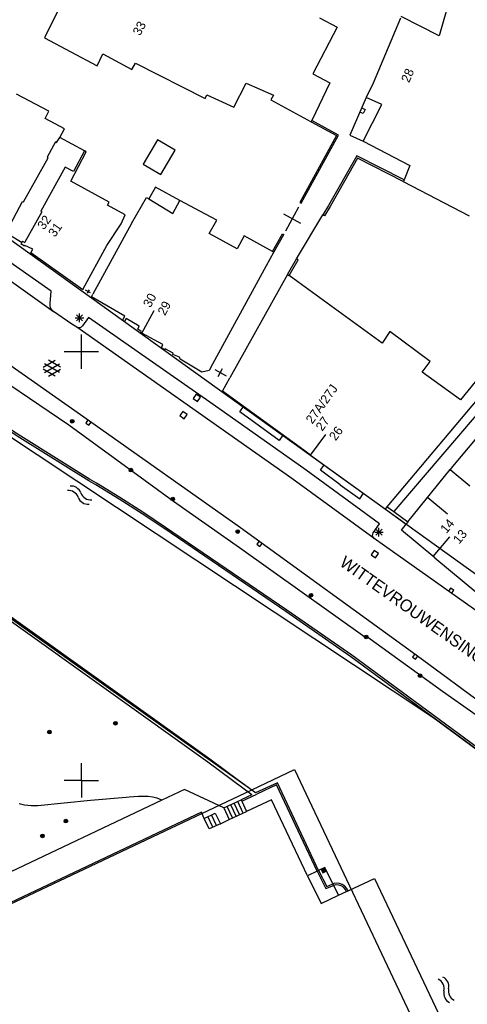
# Model space of a CAD drawing. Header units: millimetres. Extents: x 135944 to 142000, y 454200 to 456692.
# Tile 131 of 153: x 137193 to 137245, y 456174 to 456289. Entities that reach past the tile are written whole.
import ezdxf
from ezdxf.enums import TextEntityAlignment as Align

# ---------------------------------------------------------------- set-up
doc = ezdxf.new("R2010")
doc.units = ezdxf.units.MM
for name, color, linetype in [('TotaalGBKN2013_Bistad', 251, 'Continuous'), ('TotaalGBKN2013X$0$Contouren', 251, 'Continuous'), ('TotaalGBKN2013X$0$Xref', 251, 'Continuous')]:
    doc.layers.add(name, color=color, linetype=linetype)
doc.styles.add('TotaalGBKN2013X$0$GBKN binnenstad 2009$0$Standard', font='txt')

# ---------------------------------------------------------------- blocks, each defined once
blk = doc.blocks.new('TotaalGBKN2013X$0$GBKN binnenstad 2009')
at = {"layer": 'TotaalGBKN2013_Bistad'}
for p, q in [((137243785, 456294109), (137241734, 456286826)), ((137197290, 456289788), (137195699, 456286558)), ((137227776, 456288903), (137229819, 456287817)), ((137237207, 456288852), (137234007, 456281287)), ((137241734, 456286826), (137237302, 456289076)), ((137229819, 456287817), (137226995, 456282376)), ((137195699, 456286558), (137201832, 456283301)), ((137201832, 456283301), (137202482, 456284703)), ((137202482, 456284703), (137205892, 456282874)), ((137205892, 456282874), (137206293, 456283635)), ((137206293, 456283635), (137214432, 456279492)), ((137226995, 456282376), (137228963, 456281319)), ((137217764, 456278499), (137219211, 456281298)), ((137219211, 456281298), (137222413, 456279902)), ((137228963, 456281319), (137226858, 456276952)), ((137234007, 456281287), (137233215, 456279619)), ((137196213, 456278019), (137192420, 456280001)), ((137214432, 456279492), (137214623, 456279911)), ((137214623, 456279911), (137217764, 456278499)), ((137222413, 456279902), (137222090, 456279337)), ((137222090, 456279337), (137226778, 456276787)), ((137233215, 456279619), (137231314, 456275224)), ((137235024, 456278803), (137233215, 456279619)), ((137195767, 456277182), (137196213, 456278019)), ((137232859, 456277737), (137232473, 456277903)), ((137232688, 456278399), (137233074, 456278233)), ((137232838, 456274510), (137235024, 456278803)), ((137233074, 456278233), (137232859, 456277737)), ((137198040, 456275977), (137195767, 456277182)), ((137226778, 456276787), (137226858, 456276952)), ((137226778, 456276787), (137229745, 456275173)), ((137229993, 456275246), (137226858, 456276952)), ((137197479, 456274959), (137198040, 456275977)), ((137196985, 456274436), (137196018, 456272677)), ((137196985, 456274436), (137197099, 456274381)), ((137197099, 456274381), (137197479, 456274959)), ((137200348, 456273407), (137197479, 456274959)), ((137208872, 456274679), (137207215, 456271832)), ((137210941, 456273488), (137208872, 456274679)), ((137229745, 456275173), (137225450, 456267385)), ((137225610, 456267297), (137229993, 456275246)), ((137231314, 456275224), (137232838, 456274510)), ((137232838, 456274510), (137238305, 456271706)), ((137198742, 456269863), (137200564, 456273290)), ((137200348, 456273407), (137199074, 456270997)), ((137200564, 456273290), (137200348, 456273407)), ((137209266, 456270647), (137210941, 456273488)), ((137196460, 456257040), (137174611, 456272381)), ((137193238, 456267455), (137196103, 456272577)), ((137196018, 456272677), (137196103, 456272577)), ((137232111, 456272835), (137228798, 456267040)), ((137232202, 456272531), (137228996, 456266924)), ((137237623, 456270025), (137232111, 456272835)), ((137237537, 456269813), (137232202, 456272531)), ((137198099, 456271485), (137195251, 456266362)), ((137199074, 456270997), (137198099, 456271485)), ((137207215, 456271832), (137209266, 456270647)), ((137238305, 456271706), (137237623, 456270025)), ((137203250, 456267416), (137198742, 456269863)), ((137237623, 456270025), (137237537, 456269813)), ((137237537, 456269813), (137245221, 456265840)), ((137208653, 456269150), (137207844, 456267806)), ((137211488, 456267625), (137208653, 456269150)), ((137191341, 456264116), (137193138, 456267510)), ((137193138, 456267510), (137193238, 456267455)), ((137203021, 456267054), (137203250, 456267416)), ((137205830, 456264914), (137207578, 456267947)), ((137207578, 456267947), (137207844, 456267806)), ((137207844, 456267806), (137210675, 456266112)), ((137210675, 456266112), (137211488, 456267625)), ((137214476, 456266018), (137211488, 456267625)), ((137225450, 456267385), (137225610, 456267297)), ((137195376, 456266302), (137193410, 456262754)), ((137195251, 456266362), (137195376, 456266302)), ((137205097, 456265958), (137203021, 456267054)), ((137223838, 456264083), (137225368, 456266859)), ((137228798, 456267040), (137228141, 456265935)), ((137228996, 456266924), (137228340, 456265818)), ((137204631, 456264905), (137205097, 456265958)), ((137215795, 456265308), (137214476, 456266018)), ((137214903, 456263748), (137215795, 456265308)), ((137225589, 456264928), (137223617, 456266014)), ((137225089, 456260804), (137228141, 456265935)), ((137228340, 456265818), (137228141, 456265935)), ((137205830, 456264914), (137201334, 456256673)), ((137202967, 456262360), (137204631, 456264905)), ((137193016, 456262707), (137191188, 456263829)), ((137193126, 456262867), (137193016, 456262707)), ((137193126, 456262867), (137193391, 456262717)), ((137218179, 456261990), (137214903, 456263748)), ((137218963, 456263480), (137218179, 456261990)), ((137222295, 456261662), (137218963, 456263480)), ((137222295, 456261662), (137223437, 456263734)), ((137222455, 456261575), (137223597, 456263645)), ((137223437, 456263734), (137223597, 456263645)), ((137192960, 456262502), (137193061, 456262679)), ((137193360, 456262301), (137192960, 456262502)), ((137193061, 456262679), (137193016, 456262707)), ((137193405, 456262381), (137193360, 456262301)), ((137193391, 456262717), (137193410, 456262754)), ((137194341, 456261932), (137193405, 456262381)), ((137194099, 456261516), (137194341, 456261932)), ((137200204, 456257308), (137202967, 456262360)), ((137222455, 456261575), (137222295, 456261662)), ((137200142, 456257195), (137194099, 456261516)), ((137221576, 456260043), (137222455, 456261575)), ((137224015, 456258999), (137225089, 456260804)), ((137224216, 456258879), (137225293, 456260683)), ((137225293, 456260683), (137225089, 456260804)), ((137188681, 456260381), (137196743, 456254672)), ((137215098, 456248146), (137221576, 456260043)), ((137224015, 456258999), (137217298, 456246948)), ((137224015, 456258999), (137224216, 456258879)), ((137225233, 456258109), (137224216, 456258879)), ((137200204, 456257308), (137200142, 456257195)), ((137201052, 456256831), (137200488, 456257151)), ((137200883, 456257191), (137200657, 456256791)), ((137235070, 456250992), (137225233, 456258109)), ((137196340, 456255590), (137196460, 456257040)), ((137201175, 456256382), (137201334, 456256673)), ((137205053, 456254139), (137201175, 456256382)), ((137196337, 456255385), (137196340, 456255590)), ((137196402, 456255111), (137196337, 456255385)), ((137196541, 456254867), (137196402, 456255111)), ((137196743, 456254672), (137196541, 456254867)), ((137207054, 456252154), (137208480, 456254794)), ((137198876, 456253205), (137196743, 456254672)), ((137199261, 456253942), (137200261, 456253942)), ((137199407, 456253588), (137200115, 456254296)), ((137200115, 456253588), (137199407, 456254296)), ((137199761, 456253442), (137199761, 456254442)), ((137200811, 456253981), (137200111, 456252991)), ((137215351, 456243831), (137200811, 456253981)), ((137204802, 456253624), (137205053, 456254139)), ((137205008, 456253504), (137204802, 456253624)), ((137205222, 456253838), (137205008, 456253504)), ((137206737, 456252976), (137205222, 456253838)), ((137199442, 456252836), (137198876, 456253205)), ((137199610, 456252767), (137199442, 456252836)), ((137211951, 456244061), (137199442, 456252836)), ((137199804, 456252769), (137199610, 456252767)), ((137199981, 456252848), (137199804, 456252769)), ((137200111, 456252991), (137199981, 456252848)), ((137206567, 456252611), (137206737, 456252976)), ((137206956, 456252351), (137206567, 456252611)), ((137200921, 456241871), (137186641, 456251901)), ((137200000, 456250000), (137200000, 456252000)), ((137206911, 456252231), (137206956, 456252351)), ((137207054, 456252154), (137206911, 456252231)), ((137209494, 456250837), (137207054, 456252154)), ((137235975, 456252330), (137235070, 456250992)), ((137240665, 456248841), (137235975, 456252330)), ((137209332, 456250417), (137209494, 456250837)), ((137209682, 456250197), (137209332, 456250417)), ((137209747, 456250302), (137209682, 456250197)), ((137210706, 456249796), (137209747, 456250302)), ((137198000, 456250000), (137200000, 456250000)), ((137200000, 456250000), (137202000, 456250000)), ((137200000, 456248000), (137200000, 456250000)), ((137210656, 456249671), (137210706, 456249796)), ((137211426, 456249350), (137210656, 456249671)), ((137211499, 456249100), (137211426, 456249350)), ((137214025, 456247588), (137211499, 456249100)), ((137252265, 456249914), (137236426, 456231340)), ((137192828, 456239955), (137178981, 456248741)), ((137192935, 456240124), (137179089, 456248909)), ((137195551, 456248168), (137196953, 456248977)), ((137196952, 456247145), (137195551, 456247954)), ((137195688, 456247555), (137197421, 456248554)), ((137197421, 456247566), (137195689, 456248568)), ((137197551, 456248185), (137196165, 456248986)), ((137196165, 456247136), (137197551, 456247936)), ((137215098, 456248146), (137214906, 456247792)), ((137215537, 456247906), (137216859, 456247186)), ((137215943, 456247077), (137216453, 456248015)), ((137239723, 456247605), (137240665, 456248841)), ((137247272, 456248123), (137244204, 456244378)), ((137214906, 456247792), (137214025, 456247588)), ((137216434, 456245398), (137217298, 456246948)), ((137235665, 456231892), (137248502, 456247174)), ((137244204, 456244378), (137239723, 456247605)), ((137198527, 456241404), (137191643, 456246098)), ((137213392, 456245043), (137213028, 456244541)), ((137213028, 456244541), (137213530, 456244177)), ((137213894, 456244679), (137213392, 456245043)), ((137213530, 456244177), (137213894, 456244679)), ((137225945, 456238483), (137216434, 456245398)), ((137224541, 456235181), (137211951, 456244061)), ((137226221, 456236161), (137215351, 456243831)), ((137218470, 456242970), (137218906, 456243600)), ((137211828, 456243027), (137211464, 456242525)), ((137211464, 456242525), (137211966, 456242161)), ((137212330, 456242663), (137211828, 456243027)), ((137211966, 456242161), (137212330, 456242663)), ((137223050, 456239630), (137218470, 456242970)), ((137210731, 456232501), (137198527, 456241404)), ((137200752, 456242026), (137200493, 456241658)), ((137200493, 456241658), (137200861, 456241399)), ((137200861, 456241399), (137201120, 456241767)), ((137218541, 456229431), (137200921, 456241871)), ((137200845, 456234940), (137192828, 456239955)), ((137200949, 456235111), (137192935, 456240124)), ((137223504, 456240258), (137223050, 456239630)), ((137226731, 456237916), (137228489, 456240348)), ((137246108, 456239980), (137243281, 456236596)), ((137226731, 456237916), (137225945, 456238483)), ((137226731, 456237916), (137235447, 456231632)), ((137227870, 456236160), (137228300, 456236785)), ((137243281, 456236596), (137242995, 456236242)), ((137234771, 456229921), (137226221, 456236161)), ((137230160, 456234460), (137227870, 456236160)), ((137238078, 456230141), (137242995, 456236242)), ((137242995, 456236242), (137245312, 456234336)), ((137201691, 456234447), (137200845, 456234940)), ((137201753, 456234642), (137200949, 456235111)), ((137204406, 456232804), (137201691, 456234447)), ((137204485, 456232989), (137201753, 456234642)), ((137234149, 456228196), (137224541, 456235181)), ((137230160, 456234460), (137232450, 456232820)), ((137207175, 456231268), (137204485, 456232989)), ((137232450, 456232820), (137232897, 456233470)), ((137240383, 456233001), (137242696, 456231090)), ((137207079, 456231093), (137204406, 456232804)), ((137218443, 456227111), (137210731, 456232501)), ((137235447, 456231632), (137235665, 456231892)), ((137235665, 456231892), (137236426, 456231340)), ((137209708, 456229315), (137207079, 456231093)), ((137209821, 456229480), (137207175, 456231268)), ((137235447, 456231632), (137237865, 456229877)), ((137236426, 456231340), (137238078, 456230141)), ((137234041, 456228851), (137234771, 456229921)), ((137237308, 456229186), (137237865, 456229877)), ((137238078, 456230141), (137237865, 456229877)), ((137223840, 456219680), (137209708, 456229315)), ((137223953, 456219845), (137209821, 456229480)), ((137239041, 456214591), (137218541, 456229431)), ((137233958, 456228523), (137233975, 456228716)), ((137234019, 456228340), (137233958, 456228523)), ((137233975, 456228716), (137234041, 456228851)), ((137234201, 456228932), (137235201, 456228932)), ((137234347, 456228578), (137235055, 456229286)), ((137235055, 456228578), (137234347, 456229286)), ((137234701, 456228432), (137234701, 456229432)), ((137241228, 456225931), (137237308, 456229186)), ((137241035, 456226091), (137242952, 456228400)), ((137220715, 456227896), (137220451, 456227532)), ((137220451, 456227532), (137220816, 456227268)), ((137220816, 456227268), (137221080, 456227633)), ((137234149, 456228196), (137234019, 456228340)), ((137235331, 456227331), (137234149, 456228196)), ((137247331, 456218858), (137235331, 456227331)), ((137233062, 456216690), (137218443, 456227111)), ((137234139, 456226814), (137233775, 456226312)), ((137233775, 456226312), (137234277, 456225948)), ((137234641, 456226450), (137234139, 456226814)), ((137234277, 456225948), (137234641, 456226450)), ((137241228, 456225931), (137246224, 456221782)), ((137243058, 456222429), (137242794, 456222065)), ((137243423, 456222165), (137243058, 456222429)), ((137243158, 456221801), (137243423, 456222165)), ((137231432, 456214422), (137223840, 456219680)), ((137231548, 456214585), (137223953, 456219845)), ((137214722, 456202134), (137191568, 456218696)), ((137214972, 456202479), (137191814, 456219044)), ((137233227, 456216765), (137233062, 456216690)), ((137242095, 456210366), (137233227, 456216765)), ((137251350, 456200000), (137231548, 456214585)), ((137238877, 456214746), (137238612, 456214382)), ((137247481, 456208401), (137239041, 456214591)), ((137250994, 456200000), (137231432, 456214422)), ((137238612, 456214382), (137238976, 456214117)), ((137238976, 456214117), (137239241, 456214481)), ((137247475, 456206606), (137242095, 456210366)), ((137200000, 456200000), (137200000, 456202000)), ((137217625, 456200000), (137214722, 456202134)), ((137218326, 456200000), (137214972, 456202479)), ((137200000, 456200000), (137198000, 456200000)), ((137200000, 456200000), (137198000, 456200000)), ((137200000, 456200000), (137202000, 456200000)), ((137200000, 456200000), (137202000, 456200000)), ((137200000, 456200000), (137200000, 456198000)), ((137219890, 456198335), (137217625, 456200000)), ((137220287, 456198551), (137218326, 456200000)), ((137222857, 456199730), (137220287, 456198551)), ((137227659, 456189502), (137222857, 456199730)), ((137212029, 456198946), (137209378, 456197696)), ((137216593, 456196785), (137212029, 456198946)), ((137222760, 456199466), (137220442, 456198402)), ((137227479, 456189416), (137222760, 456199466)), ((137209378, 456197696), (137182277, 456184873)), ((137201052, 456197641), (137194912, 456197047)), ((137205230, 456198024), (137201052, 456197641)), ((137205546, 456198058), (137205230, 456198024)), ((137206671, 456198127), (137205546, 456198058)), ((137207798, 456198116), (137206671, 456198127)), ((137208274, 456198057), (137207798, 456198116)), ((137208839, 456197915), (137208274, 456198057)), ((137209378, 456197696), (137208839, 456197915)), ((137216593, 456196785), (137218626, 456197735)), ((137218847, 456196200), (137218219, 456197544)), ((137219890, 456198335), (137218626, 456197735)), ((137218626, 456197735), (137218690, 456197598)), ((137218690, 456197598), (137220442, 456198402)), ((137218690, 456197598), (137219254, 456196391)), ((137222147, 456197754), (137219254, 456196391)), ((137226364, 456188886), (137222147, 456197754)), ((137213990, 456196304), (137186935, 456183481)), ((137193357, 456197129), (137192717, 456197257)), ((137194132, 456197048), (137193357, 456197129)), ((137194912, 456197047), (137194132, 456197048)), ((137214328, 456195578), (137213990, 456196304)), ((137216593, 456196785), (137217224, 456195435)), ((137217627, 456195630), (137216999, 456196974)), ((137217224, 456195435), (137219254, 456196391)), ((137218034, 456195820), (137217406, 456197164)), ((137218440, 456196010), (137217812, 456197354)), ((137214328, 456195578), (137215599, 456196194)), ((137214903, 456194343), (137214328, 456195578)), ((137215328, 456194550), (137214734, 456195776)), ((137215761, 456194759), (137215167, 456195985)), ((137215599, 456196194), (137216200, 456194952)), ((137216200, 456194952), (137217224, 456195435)), ((137216200, 456194952), (137214903, 456194343)), ((137227479, 456189416), (137226364, 456188886)), ((137227659, 456189502), (137227479, 456189416)), ((137227479, 456189416), (137228504, 456187387)), ((137228370, 456189840), (137227659, 456189502)), ((137227659, 456189502), (137228600, 456187642)), ((137228359, 456189792), (137227970, 456189609)), ((137227970, 456189609), (137228153, 456189220)), ((137228331, 456189712), (137228050, 456189581)), ((137228050, 456189581), (137228181, 456189300)), ((137228302, 456189632), (137228130, 456189552)), ((137228130, 456189552), (137228210, 456189380)), ((137228153, 456189220), (137228542, 456189403)), ((137228181, 456189300), (137228462, 456189431)), ((137228273, 456189553), (137228209, 456189523)), ((137228209, 456189523), (137228239, 456189459)), ((137228210, 456189380), (137228382, 456189460)), ((137228239, 456189459), (137228303, 456189489)), ((137228303, 456189489), (137228273, 456189553)), ((137228382, 456189460), (137228302, 456189632)), ((137228462, 456189431), (137228331, 456189712)), ((137228542, 456189403), (137228359, 456189792)), ((137229322, 456187938), (137228370, 456189840)), ((137226364, 456188886), (137227962, 456185654)), ((137231090, 456187132), (137234194, 456188581)), ((137234194, 456188581), (137244126, 456167580)), ((137228504, 456187387), (137229412, 456187759)), ((137228600, 456187642), (137229322, 456187938)), ((137229446, 456187975), (137229322, 456187938)), ((137229322, 456187938), (137229412, 456187759)), ((137229677, 456187813), (137229412, 456187759)), ((137229412, 456187759), (137229985, 456186613)), ((137229779, 456188016), (137229446, 456187975)), ((137229987, 456187800), (137229677, 456187813)), ((137230111, 456187977), (137229779, 456188016)), ((137229985, 456186613), (137230909, 456187047)), ((137230284, 456187709), (137229987, 456187800)), ((137230426, 456187861), (137230111, 456187977)), ((137230547, 456187545), (137230284, 456187709)), ((137230703, 456187673), (137230426, 456187861)), ((137230760, 456187319), (137230547, 456187545)), ((137230929, 456187426), (137230703, 456187673)), ((137230909, 456187047), (137230760, 456187319)), ((137230909, 456187047), (137231090, 456187132)), ((137231090, 456187132), (137230929, 456187426)), ((137227962, 456185654), (137229985, 456186613))]:
    blk.add_line(p, q, dxfattribs=at)
for centre, radius in [((137198923, 456241873), 215), ((137198923, 456241873), 155), ((137198923, 456241873), 95), ((137198923, 456241873), 35), ((137205761, 456236182), 215), ((137205761, 456236182), 155), ((137205761, 456236182), 95), ((137205761, 456236182), 35), ((137210642, 456232806), 215), ((137210642, 456232806), 155), ((137210642, 456232806), 95), ((137210642, 456232806), 35), ((137218220, 456229013), 215), ((137218220, 456229013), 155), ((137218220, 456229013), 95), ((137218220, 456229013), 35), ((137226775, 456221587), 215), ((137226775, 456221587), 155), ((137226775, 456221587), 95), ((137226775, 456221587), 35), ((137233203, 456216730), 215), ((137233203, 456216730), 155), ((137233203, 456216730), 95), ((137233203, 456216730), 35), ((137239493, 456212199), 215), ((137239493, 456212199), 155), ((137239493, 456212199), 95), ((137239493, 456212199), 35), ((137203965, 456206671), 215), ((137203965, 456206671), 155), ((137203965, 456206671), 95), ((137203965, 456206671), 35), ((137196259, 456205627), 215), ((137196259, 456205627), 155), ((137196259, 456205627), 95), ((137196259, 456205627), 35), ((137198186, 456195264), 215), ((137198186, 456195264), 155), ((137198186, 456195264), 95), ((137198186, 456195264), 35), ((137195451, 456193533), 215), ((137195451, 456193533), 155), ((137195451, 456193533), 95), ((137195451, 456193533), 35)]:
    blk.add_circle(centre, radius, dxfattribs=at)
for centre, radius, start, end in [((137198774.8, 456233084.2), 1239.8, 20.720481, 94.474528), ((137198455.2, 456232575.7), 1239.8, 20.720481, 94.474528), ((137200730.8, 456233380), 1174.3, 198.138056, 277.970519), ((137201050.4, 456233888.4), 1174.3, 198.138056, 277.970519), ((137241132.8, 456175744.8), 1174.3, 345.870981, 65.703444), ((137241674.5, 456176004.1), 1174.3, 345.870981, 65.703444), ((137244028, 456175469.2), 1239.8, 168.453406, 242.207453), ((137243486.3, 456175210), 1239.8, 168.453406, 242.207453)]:
    blk.add_arc(centre, radius, start, end, dxfattribs=at)
at = {"layer": 'TotaalGBKN2013_Bistad', "style": 'TotaalGBKN2013X$0$GBKN binnenstad 2009$0$Standard'}
for s, rotation, p in [('33', 61.7979, (137206374.6, 456286999.1)), ('28', 66.6316, (137237726.2, 456281474)), ('32', 54.4253, (137195195.4, 456264428.6)), ('31', 54.4253, (137196469.4, 456263568.6)), ('30', 61.6361, (137207581.3, 456255289.4)), ('29', 61.6265, (137209279.3, 456254373.4)), ('27A/27J', 54.1426, (137226501.9, 456241792.7)), ('27', 54.1426, (137227659.9, 456240953.7)), ('26', 54.1426, (137229224.9, 456239823.7)), ('14', 50.3066, (137242163.5, 456229058.6)), ('13', 50.2996, (137243648.5, 456227826.6))]:
    blk.add_text(s, height=1054, rotation=rotation, dxfattribs=at).set_placement(p, align=Align.MIDDLE_LEFT)
blk.add_text('WITTEVROUWENSINGEL', height=1400, rotation=324.685836, dxfattribs=at).set_placement((137230002, 456225116))

msp = doc.modelspace()

# ---------------------------------------------------------------- linework, layer by layer
at = {"layer": 'TotaalGBKN2013X$0$Contouren'}
for p, q in [((137161.8, 456284.51), (137249.16, 456221.78)), ((137164.68, 456257.98), (137240.97, 456207.39)), ((137152.8, 456246.57), (137219.87, 456198.91)), ((137240.97, 456207.39), (137251.05, 456199.96)), ((137219.87, 456198.91), (137224.86, 456201.28)), ((137224.86, 456201.28), (137242.11, 456164.8)), ((137187.64, 456183.66), (137219.87, 456198.91))]:
    msp.add_line(p, q, dxfattribs=at)

# ---------------------------------------------------------------- block references
at = {"layer": 'TotaalGBKN2013X$0$Xref', "xscale": 0.0009999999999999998, "yscale": 0.0009999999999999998, "zscale": 0.0009999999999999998}
msp.add_blockref('TotaalGBKN2013X$0$GBKN binnenstad 2009', (0, 0), dxfattribs=at)

doc.saveas('drawing.dxf')
